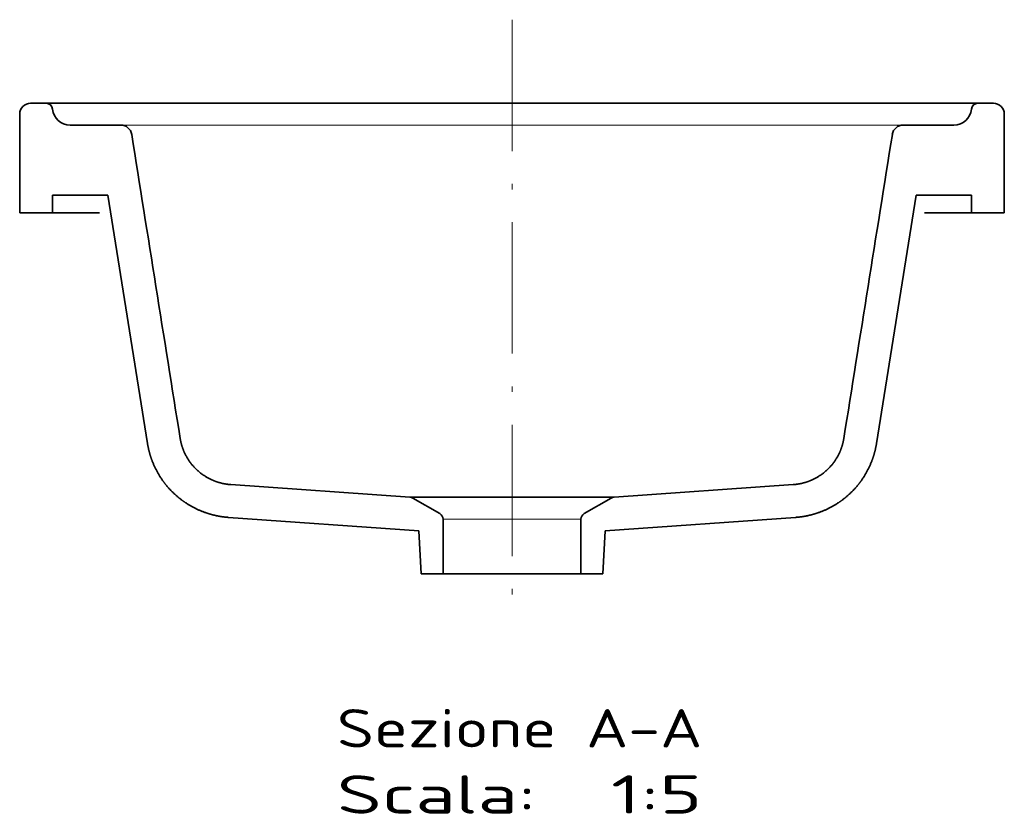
# Model space of a CAD drawing. Extents: x 22 to 382, y 25 to 234.
# Tile 5 of 5: x 292 to 382, y 162 to 234. Entities that reach past the tile are written whole.
import ezdxf
from ezdxf.enums import TextEntityAlignment as Align

# ---------------------------------------------------------------- set-up
doc = ezdxf.new("R2010")
doc.units = 0
doc.linetypes.add('DASHDOT', pattern=[18.5, 12, -3, 0.5, -3])
doc.layers.get('0').update_dxf_attribs({"lineweight": 13})
doc.styles.get("Standard").update_dxf_attribs({"font": 'isocp.shx'})

# ---------------------------------------------------------------- blocks, each defined once
blk = doc.blocks.new('BLOCK11')
at = {"color": 7, "lineweight": 13}
for s, p, p2 in [('Scala:', (-324.52, 80), (-324.52, -11.08)), ('Sezione A-A', (-294.28, 80), (-294.28, -86.98)), ('  1:5', (-324.52, -11.08), (-324.52, -86.98))]:
    blk.add_text(s, height=17.5, rotation=270, dxfattribs=at).set_placement(p, p2, align=Align.FIT)
blk = doc.blocks.new('BLOCK12')
at = {"color": 7, "lineweight": 35, "ltscale": 0.375}
for p, q in [((-50, 210), (-50, 225)), ((-50, -210), (-50, -225))]:
    blk.add_line(p, q, dxfattribs=at)
at = {"color": 7, "lineweight": 35}
for p, q in [((-50, 225), (-5, 225)), ((-42, 184.68), (-42, 210)), ((-10, 202), (-10, 178.79)), ((-155.5, 166.57), (-42, 184.68)), ((-195.28, 42.53), (-189.19, 129.53)), ((-179.95, 46.66), (-174.23, 128.48)), ((-215, 31.5), (-190.08, 31.5)), ((-190.08, -31.5), (-215, -31.5)), ((-195.28, -42.53), (-189.19, -129.53)), ((-179.95, -46.66), (-174.23, -128.48)), ((-155.5, -166.57), (-42, -184.68)), ((-10, -202), (-10, -178.79)), ((-42, -184.68), (-42, -210)), ((-50, -225), (-5, -225))]:
    blk.add_line(p, q, dxfattribs=at)
at = {"color": 7, "lineweight": 35, "ltscale": 0.176139}
for p, q in [((0, 220), (0, 212.95)), ((0, -220), (0, -212.95))]:
    blk.add_line(p, q, dxfattribs=at)
at = {"color": 7, "lineweight": 35, "ltscale": 0.2}
for p, q in [((-42, 210), (-50, 210)), ((-42, -210), (-50, -210))]:
    blk.add_line(p, q, dxfattribs=at)
at = {"color": 7, "lineweight": 35, "ltscale": 0.356933}
for p, q in [((-180.35, 45.36), (-187.48, 33)), ((-180.35, -45.36), (-187.48, -33))]:
    blk.add_line(p, q, dxfattribs=at)
at = {"color": 7, "lineweight": 35, "ltscale": 0.493765}
for p, q in [((-195.28, 42.53), (-215, 41.5)), ((-195.28, -42.53), (-215, -41.5))]:
    blk.add_line(p, q, dxfattribs=at)
at = {"color": 7, "lineweight": 35, "ltscale": 0.25}
for p, q in [((-215, 41.5), (-215, 31.5)), ((-215, -41.5), (-215, -31.5))]:
    blk.add_line(p, q, dxfattribs=at)
at = {"color": 7, "lineweight": 35}
for centre, radius, start, end in [((-5, 220), 5, 360, 450), ((-3, 212.95), 3, 275.2159, 360), ((-2, 202), 8, 95.2159, 180), ((309580.39, -1940022.18), 1964741.55, 99.06618202, 99.07028545), ((-182.94, 46.86), 3, 330.0001, 356), ((-190.08, 34.5), 3, 270.0001, 330), ((-190.08, -34.5), 3, 30, 89.9999), ((-182.94, -46.86), 3, 4, 29.9999), ((309580.39, 1940022.18), 1964741.55, 260.92971455, 260.93381798), ((-2, -202), 8, 180, 264.7841), ((-3, -212.95), 3, 0, 84.7841), ((-5, -220), 5, 270, 360)]:
    blk.add_arc(centre, radius, start, end, dxfattribs=at)
for centre, major_axis, start_param, end_param in [((-15, 178.79), (-0.03, -5.04), 0.163382, 1.577183), ((-15, -178.79), (0.03, -5.04), 1.56441, 2.97821)]:
    blk.add_ellipse(centre, major_axis=major_axis, ratio=0.992611, start_param=start_param, end_param=end_param, dxfattribs=at)
for points, knots in [([(-155.5, 166.57), (-158.13, 166.15), (-160.72, 165.51), (-163.25, 164.66), (-167.98, 162.61), (-172.31, 159.84), (-174.28, 158.35), (-178.01, 155.06), (-181.18, 151.24), (-182.62, 149.21), (-185.3, 144.75), (-187.22, 139.92), (-188.02, 137.32), (-188.7, 134.19), (-189.07, 131.01), (-189.12, 130.52), (-189.16, 130.02), (-189.19, 129.53)], [0, 0, 0, 0, 0, 0, 14.700112, 14.700112, 14.700112, 28.393217, 28.393217, 28.393217, 42.229493, 42.229493, 42.229493, 57.360428, 57.360428, 57.360428, 60.142019, 60.142019, 60.142019, 60.142019, 60.142019, 60.142019]), ([(-153.17, 151.64), (-155.25, 151.31), (-157.29, 150.75), (-159.27, 149.99), (-162.9, 148.12), (-166.07, 145.56), (-167.48, 144.18), (-170.12, 141.03), (-172.08, 137.42), (-172.89, 135.43), (-173.66, 132.83), (-174.07, 130.16), (-174.14, 129.6), (-174.19, 129.04), (-174.23, 128.48)], [0, 0, 0, 0, 0, 0, 13.131096, 13.131096, 13.131096, 25.389539, 25.389539, 25.389539, 38.825445, 38.825445, 38.825445, 42.36856, 42.36856, 42.36856, 42.36856, 42.36856, 42.36856]), ([(-155.5, -166.57), (-158.13, -166.15), (-160.72, -165.51), (-163.25, -164.66), (-167.98, -162.61), (-172.31, -159.84), (-174.28, -158.35), (-178.01, -155.06), (-181.18, -151.24), (-182.62, -149.21), (-185.3, -144.75), (-187.22, -139.92), (-188.02, -137.32), (-188.7, -134.19), (-189.07, -131.01), (-189.12, -130.52), (-189.16, -130.02), (-189.19, -129.53)], [0, 0, 0, 0, 0, 0, 14.700112, 14.700112, 14.700112, 28.393217, 28.393217, 28.393217, 42.229493, 42.229493, 42.229493, 57.360428, 57.360428, 57.360428, 60.142019, 60.142019, 60.142019, 60.142019, 60.142019, 60.142019]), ([(-153.17, -151.64), (-155.25, -151.31), (-157.29, -150.75), (-159.27, -149.99), (-162.9, -148.12), (-166.07, -145.56), (-167.48, -144.18), (-170.12, -141.03), (-172.08, -137.42), (-172.89, -135.43), (-173.66, -132.83), (-174.07, -130.16), (-174.14, -129.6), (-174.19, -129.04), (-174.23, -128.48)], [0, 0, 0, 0, 0, 0, 13.131096, 13.131096, 13.131096, 25.389539, 25.389539, 25.389539, 38.825445, 38.825445, 38.825445, 42.36856, 42.36856, 42.36856, 42.36856, 42.36856, 42.36856])]:
    blk.add_open_spline(points, degree=5, knots=knots, dxfattribs=at)

msp = doc.modelspace()

# ---------------------------------------------------------------- linework, layer by layer
at = {"color": 7, "linetype": 'DASHDOT', "lineweight": 13}
msp.add_line((337.178, 234.22), (337.178, 179.052), dxfattribs=at)
at = {"color": 7, "lineweight": 35}
msp.add_line((293.178, 226.589), (381.178, 226.589), dxfattribs=at)
at = {"color": 7, "lineweight": 13}
msp.add_line((372.936, 224.589), (301.419, 224.589), dxfattribs=at)
at = {"color": 7, "lineweight": 35, "ltscale": 0.182472}
for p, q in [((292.178, 216.589), (299.476, 216.589)), ((382.178, 216.589), (374.879, 216.589))]:
    msp.add_line(p, q, dxfattribs=at)
at = {"color": 7, "lineweight": 35, "ltscale": 0.466552}
msp.add_line((327.846, 190.599), (346.509, 190.599), dxfattribs=at)
at = {"color": 7, "lineweight": 13, "ltscale": 0.315}
msp.add_line((330.878, 188.573), (343.478, 188.573), dxfattribs=at)
at = {"color": 7, "lineweight": 35, "ltscale": 0.315}
msp.add_line((330.878, 183.589), (343.478, 183.589), dxfattribs=at)

# ---------------------------------------------------------------- block references
at = {"lineweight": 0, "xscale": 0.2, "yscale": 0.2, "zscale": 0.2, "rotation": 90.0000000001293}
for name in ['BLOCK12', 'BLOCK11']:
    msp.add_blockref(name, (337.178, 226.589), dxfattribs=at)

doc.saveas('drawing.dxf')
